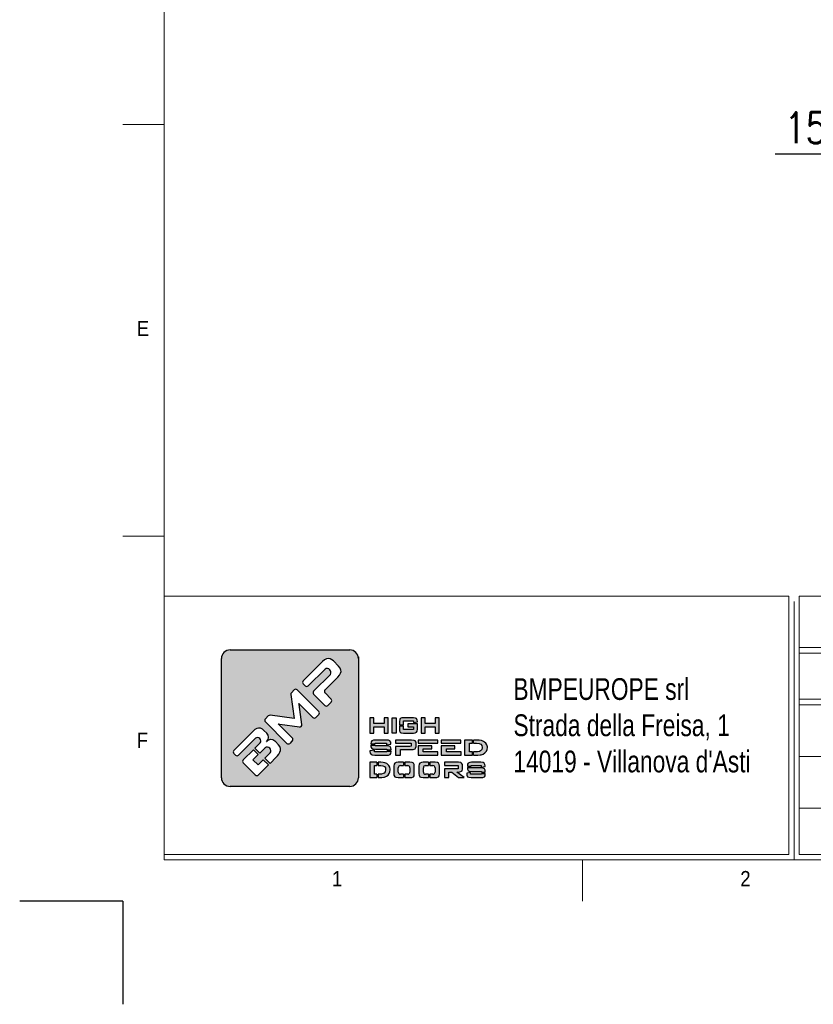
# Model space of a CAD drawing. Header units: millimetres. Extents: x 1545 to 15470, y 764 to 5767.
# Tile 1 of 8: x 1545 to 3082, y 764 to 2670. Entities that reach past the tile are written whole.
import ezdxf

# ---------------------------------------------------------------- set-up
doc = ezdxf.new("R2010")
doc.units = ezdxf.units.MM
doc.header["$LTSCALE"] = 50
doc.header["$PDSIZE"] = -1
doc.layers.add('FORMAT', color=7, linetype='Continuous')
doc.styles.add('Compilazione 1', font='romans.shx', dxfattribs={"width": 0.75, "height": 480})
doc.styles.add('NYIP', font='romans.shx', dxfattribs={"width": 0.8})
doc.styles.add('SLDTEXTSTYLE0', font='Gothic.ttf', dxfattribs={"width": 0.913})
doc.dimstyles.new('STANDARD35', dxfattribs={"dimscale": 35, "dimtxt": 2, "dimasz": 1.5, "dimexe": 1, "dimexo": 1, "dimgap": 0.7, "dimtad": 1, "dimdec": 0, "dimdsep": 46, "dimtxsty": 'NYIP', "dimcen": 0, "dimclrd": 1, "dimclre": 1, "dimclrt": 2, "dimadec": 0, "dimazin": 0, "dimtfac": 1, "dimtdec": 0, "dimtix": 1, "dimtmove": 0, "dimatfit": 3, "dimfxl": 0, "dimtvp": 1, "dimtolj": 1, "dimtzin": 0, "dimarcsym": 0})

# ---------------------------------------------------------------- blocks, each defined once
blk = doc.blocks.new('A$C7C9C4F3F')
at = {"color": 7, "lineweight": 5}
blk.add_line((0, 1765.8), (199.3, 1765.8), dxfattribs=at)
at = {"layer": 'FORMAT', "color": 7, "lineweight": 5}
for p, q in [((199.3, 11304.4), (199.3, 199.3)), ((0, 3758.8), (199.3, 3758.8)), ((199.3, 199.3), (16199.3, 199.3)), ((2224.2, 0), (2224.2, 199.3))]:
    blk.add_line(p, q, dxfattribs=at)
at = {"color": 7, "lineweight": 5, "char_height": 73.8, "attachment_point": 1, "style": 'SLDTEXTSTYLE0'}
for s, insert in [('E', (66.4, 2808)), ('1', (1011.8, 145.3)), ('2', (2988.2, 145.3))]:
    blk.add_mtext(s, dxfattribs=dict(at, insert=insert))
at = {"layer": 'FORMAT', "color": 7, "lineweight": 5, "insert": (66.4, 815), "char_height": 73.8, "attachment_point": 1, "style": 'SLDTEXTSTYLE0'}
blk.add_mtext('F', dxfattribs=at)
blk = doc.blocks.new('*D203')
at = {"color": 7, "lineweight": -2}
for p, q in [((3245.2, 2263.6), (3245.2, 2439.6)), ((3395.2, 2283.5), (3395.2, 2439.6)), ((3245.2, 2409.6), (3007.8, 2409.6)), ((3350.2, 2409.6), (3290.2, 2409.6))]:
    blk.add_line(p, q, dxfattribs=at)
at = {"color": 7}
for points in [[(3290.2, 2417.1), (3290.2, 2402.1), (3245.2, 2409.6)], [(3350.2, 2402.1), (3350.2, 2417.1), (3395.2, 2409.6)]]:
    blk.add_solid(points, dxfattribs=at)
at = {"layer": 'Defpoints', "color": 0}
for p in [(3245.2, 2409.6), (3395.2, 2253.5), (3245.2, 2233.6)]:
    blk.add_point(p, dxfattribs=at)
at = {"color": 7, "lineweight": 0, "insert": (3087.3, 2460.6), "char_height": 60, "attachment_point": 5, "style": 'NYIP'}
blk.add_mtext('\\A1;150', dxfattribs=at)

msp = doc.modelspace()

# ---------------------------------------------------------------- hatches: boundary and pattern name
at = {"linetype": 'Continuous'}
h = msp.add_hatch(color=256, dxfattribs=at)
h.set_gradient(color1=(8, 89, 3), color2=(8, 89, 2), one_color=1)
h.paths.add_polyline_path([(2200.8, 1202.3), (2200.8, 1432.8, 0.414214), (2184, 1449.6), (1952.3, 1449.6, 0.414214), (1935.5, 1432.8), (1935.5, 1202.3, 0.414214), (1952.3, 1185.4), (2184, 1185.4, 0.414214)])
h.paths.add_polyline_path([(2258.1, 1288.8), (2258.1, 1318.3), (2250.4, 1318.3), (2250.4, 1307.3), (2230.9, 1307.3), (2230.9, 1318.3), (2223.1, 1318.3), (2223.1, 1288.8), (2230.9, 1288.8), (2230.9, 1301.1), (2250.4, 1301.1), (2250.4, 1288.8)])
h.paths.add_polyline_path([(2273.6, 1288.8), (2273.6, 1318.3), (2265.9, 1318.3), (2265.9, 1288.8)])
h.paths.add_polyline_path([(2288, 1295.3), (2288, 1302.4), (2280.3, 1302.4), (2280.3, 1296.1), (2280.6, 1293.1), (2281.9, 1290.4), (2283.8, 1289.4), (2287.9, 1288.8), (2307.4, 1288.8), (2310.7, 1289.1), (2313.4, 1290.4), (2314.4, 1292.1), (2315, 1296.1), (2315, 1306.4), (2296.7, 1306.4), (2296.7, 1300.5), (2307.5, 1300.5), (2307.5, 1295.3)])
h.paths.add_polyline_path([(2315, 1311.3), (2314.8, 1313.9), (2313.4, 1316.7), (2311.4, 1317.8), (2307.4, 1318.3), (2287.9, 1318.3), (2284.6, 1318), (2281.9, 1316.7), (2280.8, 1315), (2280.3, 1311.1), (2280.3, 1304.9), (2288, 1304.9), (2288, 1312.1), (2307.5, 1312.1), (2307.5, 1309), (2315, 1310.2)])
h.paths.add_polyline_path([(2330, 1307.3), (2330, 1318.3), (2322.2, 1318.3), (2322.2, 1288.8), (2330, 1288.8), (2330, 1301.1), (2349.5, 1301.1), (2349.5, 1288.8), (2357.2, 1288.8), (2357.2, 1318.3), (2349.5, 1318.3), (2349.5, 1307.3)])
h.paths.add_polyline_path([(2263.4, 1270.9), (2261.6, 1273.7), (2259.3, 1274.7), (2254.2, 1275.2), (2234.1, 1275.2), (2230, 1274.9), (2226.6, 1273.6), (2225.3, 1271.9), (2224.6, 1268), (2224.6, 1267.9), (2233.2, 1267.9), (2233.2, 1269.2), (2255, 1269.2), (2255, 1266), (2263.7, 1267.4), (2263.7, 1268.4)])
h.paths.add_polyline_path([(2262.1, 1262.6), (2259.7, 1263.6), (2254.7, 1264.2), (2233.2, 1264.2), (2233.2, 1265.4), (2224.6, 1265.4), (2224.6, 1264.8), (2225, 1261.9), (2226.6, 1259.1), (2229, 1258.1), (2234.1, 1257.6), (2255.5, 1257.6), (2255.5, 1256.2), (2264.1, 1256.2), (2264.1, 1256.9), (2263.8, 1259.8)])
h.paths.add_polyline_path([(2263.4, 1249.1), (2264.1, 1253), (2264.1, 1253.6), (2255.5, 1253.6), (2255.5, 1252.2), (2231.8, 1252.2), (2231.8, 1255.5), (2223.1, 1254.2), (2223.1, 1253), (2223.5, 1250.1), (2225.2, 1247.4), (2227.6, 1246.3), (2232.7, 1245.8), (2254.7, 1245.8), (2258.7, 1246.1), (2262.1, 1247.4)])
h.paths.add_polyline_path([(2282.3, 1245.8), (2282.3, 1256.8), (2303.8, 1256.8), (2306.7, 1257), (2310.4, 1258.3), (2311.5, 1259.3), (2312.5, 1262.9), (2312.5, 1269.2), (2312.4, 1270.8), (2310.4, 1273.8), (2308.6, 1274.6), (2303.8, 1275.2), (2272.8, 1275.2), (2272.8, 1269.2), (2300.1, 1269.2), (2302.6, 1268.9), (2303.2, 1267.5), (2303.2, 1264.5), (2302.6, 1263.2), (2300.1, 1262.8), (2272.8, 1262.8), (2272.8, 1245.8)])
h.paths.add_polyline_path([(2354.6, 1245.8), (2354.6, 1252.2), (2326.3, 1252.2), (2326.3, 1258.2), (2342.7, 1258.2), (2342.7, 1264), (2316.7, 1264), (2316.7, 1245.8)])
h.paths.add_polyline_path([(2399.4, 1245.8), (2399.4, 1252.2), (2371, 1252.2), (2371, 1258.2), (2387.3, 1258.2), (2387.3, 1264), (2361.3, 1264), (2361.3, 1245.8)])
h.paths.add_polyline_path([(2421.4, 1245.8), (2421.4, 1252.2), (2415.7, 1252.2), (2415.7, 1269.1), (2421.4, 1269.1), (2421.4, 1275.2), (2406, 1275.2), (2406, 1245.8)])
h.paths.add_polyline_path([(2442.3, 1248), (2445.7, 1250.3), (2448.4, 1253.3), (2448.6, 1253.6), (2450, 1256.9), (2450.5, 1260.6), (2450.4, 1262.1), (2449.6, 1265.8), (2447.8, 1268.9), (2445, 1271.4), (2442.9, 1272.7), (2439.1, 1274.1), (2434.6, 1274.9), (2429.6, 1275.2), (2423.9, 1275.2), (2423.9, 1269.1), (2429.6, 1269.1), (2434.3, 1268.6), (2437.8, 1267), (2439.8, 1264.5), (2440.6, 1260.8), (2440.6, 1260.4), (2439.7, 1256.7), (2437.3, 1254.2), (2435.3, 1253.3), (2431.2, 1252.5), (2425.7, 1252.2), (2423.9, 1252.2), (2423.9, 1245.8), (2427.4, 1245.8), (2432.3, 1245.9), (2436.4, 1246.3), (2438.3, 1246.7)])
h.paths.add_polyline_path([(2399, 1269.3), (2399, 1275.2), (2361.3, 1275.2), (2361.3, 1269.3)])
h.paths.add_polyline_path([(2354.3, 1269.3), (2354.3, 1275.2), (2316.7, 1275.2), (2316.7, 1269.3)])
h.paths.add_polyline_path([(2236.5, 1225.9), (2236.5, 1232.1), (2223.1, 1232.1), (2223.1, 1202.7), (2236.5, 1202.7), (2236.5, 1209.1), (2231.7, 1209.1), (2231.7, 1225.9)])
h.paths.add_polyline_path([(2252.2, 1231), (2248.4, 1231.9), (2243.9, 1232.1), (2239.1, 1232.1), (2239.1, 1225.9), (2243.9, 1225.9), (2248, 1225.4), (2251.1, 1223.9), (2252.9, 1221.5), (2253.5, 1217.7), (2253.5, 1217.4), (2252.8, 1213.6), (2250.6, 1211.1), (2248.9, 1210.2), (2245.3, 1209.4), (2240.4, 1209.1), (2239.1, 1209.1), (2239.1, 1202.7), (2242, 1202.7), (2246.3, 1202.8), (2249.8, 1203.2), (2251.5, 1203.5), (2255.1, 1205), (2258.1, 1207.2), (2260.4, 1210.2), (2260.6, 1210.5), (2261.9, 1213.9), (2262.3, 1217.6), (2262.3, 1219), (2261.5, 1222.6), (2259.9, 1225.8), (2257.4, 1228.3), (2255.6, 1229.6)])
h.paths.add_polyline_path([(2287.9, 1225.9), (2287.9, 1232.1), (2277.7, 1232.1), (2274.1, 1231.8), (2271.1, 1230.6), (2269.9, 1228.8), (2269.3, 1224.8), (2269.3, 1209.9), (2269.6, 1207), (2271.1, 1204.2), (2273.2, 1203.2), (2277.7, 1202.7), (2287.9, 1202.7), (2287.9, 1209.1), (2282, 1209.1, -0.414214), (2277.8, 1213.3), (2277.8, 1221.7, -0.414214), (2282, 1225.9)])
h.paths.add_polyline_path([(2308.7, 1227.8), (2307.2, 1230.6), (2305.1, 1231.6), (2300.6, 1232.1), (2290.4, 1232.1), (2290.4, 1225.9), (2296.3, 1225.9, -0.414214), (2300.5, 1221.7), (2300.5, 1213.3, -0.414214), (2296.3, 1209.1), (2290.4, 1209.1), (2290.4, 1202.7), (2300.6, 1202.7), (2304.2, 1202.9), (2307.2, 1204.2), (2308.4, 1205.9), (2309, 1209.9), (2309, 1224.8)])
h.paths.add_polyline_path([(2336.6, 1225.9), (2336.6, 1232.1), (2326.4, 1232.1), (2322.8, 1231.8), (2319.8, 1230.6), (2318.7, 1228.8), (2318, 1224.8), (2318, 1209.9), (2318.3, 1207), (2319.8, 1204.2), (2321.9, 1203.2), (2326.4, 1202.7), (2336.6, 1202.7), (2336.6, 1209.1), (2330.7, 1209.1, -0.414214), (2326.5, 1213.3), (2326.5, 1221.7, -0.414214), (2330.7, 1225.9)])
h.paths.add_polyline_path([(2357.4, 1227.8), (2355.9, 1230.6), (2353.8, 1231.6), (2349.3, 1232.1), (2339.1, 1232.1), (2339.1, 1225.9), (2345, 1225.9, -0.414214), (2349.3, 1221.7), (2349.3, 1213.3, -0.414214), (2345, 1209.1), (2339.1, 1209.1), (2339.1, 1202.7), (2349.3, 1202.7), (2352.9, 1202.9), (2355.9, 1204.2), (2357.1, 1205.9), (2357.7, 1209.9), (2357.7, 1224.8)])
h.paths.add_polyline_path([(2402.2, 1227.8), (2400.5, 1230.7), (2398.9, 1231.5), (2394.7, 1232.1), (2367.4, 1232.1), (2367.4, 1226.1), (2391.5, 1226.1), (2393.6, 1225.8), (2394.2, 1224.5), (2394.2, 1221), (2393.6, 1219.6), (2391.5, 1219.3), (2367.4, 1219.3), (2367.4, 1202.7), (2375.8, 1202.7), (2375.8, 1213.3), (2381.8, 1213.3), (2394.3, 1202.7), (2405.7, 1202.7), (2391.3, 1213.3), (2394.7, 1213.3), (2397.2, 1213.5), (2400.5, 1214.8), (2401.4, 1215.8), (2402.3, 1219.4), (2402.3, 1226.1)])
h.paths.add_polyline_path([(2419.2, 1224.8), (2419.2, 1226.1), (2438.5, 1226.1), (2438.5, 1222.8), (2446.1, 1224.3), (2446.1, 1225.4), (2445.8, 1227.8), (2444.2, 1230.6), (2442.2, 1231.6), (2437.8, 1232.1), (2420, 1232.1), (2416.4, 1231.8), (2413.5, 1230.6), (2412.3, 1228.8), (2411.7, 1224.8), (2411.7, 1224.8)])
h.paths.add_polyline_path([(2442.6, 1220.6), (2438.1, 1221.1), (2419.2, 1221.1), (2419.2, 1222.3), (2411.7, 1222.3), (2411.7, 1221.7), (2412, 1218.8), (2413.5, 1216.1), (2415.5, 1215), (2420, 1214.4), (2438.9, 1214.4), (2438.9, 1213), (2446.5, 1213), (2446.5, 1213.8), (2446.2, 1216.7), (2444.7, 1219.4)])
h.paths.add_polyline_path([(2445.9, 1205.9), (2446.5, 1209.9), (2446.5, 1210.5), (2438.9, 1210.5), (2438.9, 1209.1), (2418.1, 1209.1), (2418.1, 1212.4), (2410.4, 1211.1), (2410.4, 1209.9), (2410.7, 1207), (2412.2, 1204.2), (2414.3, 1203.2), (2418.8, 1202.7), (2438.1, 1202.7), (2441.6, 1202.9), (2444.7, 1204.2)])
h.paths.add_polyline_path([(1959.5, 1255.2), (1996.7, 1292.4), (2000.5, 1295.6), (2004.1, 1297.7), (2007.6, 1298.5), (2011.4, 1298), (2015.1, 1296.1), (2017.7, 1293.8), (2023.3, 1288.2), (2025.8, 1284.6), (2026.8, 1280.7), (2026.8, 1280), (2025.9, 1276), (2023.2, 1272.7), (2026.4, 1275.2), (2030.4, 1276.2), (2031.2, 1276.2), (2035.2, 1275.4), (2038.8, 1273.2), (2040.1, 1272.1), (2046, 1266.2), (2048.7, 1262.6), (2049.9, 1258.8), (2049.7, 1255.1), (2048.6, 1251.7), (2046.6, 1248.1), (2043.8, 1244.4), (2041.4, 1241.9), (2029.6, 1230.1), (2019.6, 1240.1), (2029.8, 1250.3, 0.86713), (2019.9, 1260.2), (2009.7, 1250), (2000.3, 1259.3), (2010.5, 1269.5, 0.88875), (2001.4, 1278.6), (1968.7, 1245.9, -0.414214), (1962.8, 1245.9), (1959.5, 1249.2, -0.414088)], flags=16)
h.paths.add_polyline_path([(2020.7, 1316.4), (2026.2, 1321.9, -0.234445), (2029.8, 1323.1), (2076.5, 1316.9), (2069.8, 1363.2, -0.236379), (2071, 1366.7), (2076.5, 1372.2, -0.414214), (2082.4, 1372.2), (2124, 1330.6, -0.414214), (2124, 1324.6), (2118.3, 1318.8, -0.414418), (2112.3, 1318.8), (2086.1, 1345), (2085.4, 1345.8), (2085.9, 1343.8), (2091.3, 1305.3, -0.235808), (2090.1, 1301.8), (2090.1, 1301.7, -0.236783), (2086.5, 1300.5), (2048.5, 1306), (2045.5, 1306.5), (2046.6, 1305.5), (2072.8, 1279.3, -0.414214), (2072.8, 1273.3), (2068.3, 1268.8, -0.414214), (2062.4, 1268.8), (2020.7, 1310.5, -0.413615)], flags=16)
h.paths.add_polyline_path([(1977.8, 1236.8), (1997.4, 1256.4), (2006.7, 1247), (1996.5, 1236.8), (2006.4, 1226.9), (2016.6, 1237.1), (2026.6, 1227.1), (2007.1, 1207.6, -0.414499), (2001.1, 1207.6), (1977.8, 1230.9, -0.414214)], flags=16)
h.paths.add_polyline_path([(2094.1, 1389.8), (2131.2, 1427), (2135, 1430.2), (2138.7, 1432.3), (2142.1, 1433.2), (2145.8, 1432.7), (2149.6, 1430.8), (2152.2, 1428.5), (2162.4, 1418.2), (2165.5, 1414.5), (2166.9, 1410.7), (2167.1, 1408.1), (2166.2, 1404.6), (2164.1, 1401), (2160.9, 1397.2), (2136.1, 1372.4, 0.413999), (2136.1, 1366.4), (2148, 1354.5, -0.413728), (2148, 1348.6), (2141.7, 1342.2, -0.414825), (2135.7, 1342.2), (2114.1, 1363.8, -0.414214), (2114.1, 1369.8), (2146.5, 1402.1, 0.75715), (2136.1, 1412.5), (2103.7, 1380.1, -0.414295), (2097.8, 1380.1), (2094.1, 1383.9, -0.414088)], flags=16)

# ---------------------------------------------------------------- linework, layer by layer
at = {"lineweight": 5}
for p, q in [((1824.6, 1553.6), (3033.9, 1553.6)), ((1824.6, 1553.6), (1824.6, 1053.6)), ((3033.9, 1553.6), (3033.9, 1053.6)), ((3054.5, 1553.6), (5613.8, 1553.6)), ((3054.5, 1553.6), (3054.5, 1053.6)), ((3044.2, 1543.3), (3044.2, 1043.3)), ((3054.5, 1454.2), (5613.8, 1454.2)), ((3054.5, 1443.3), (5613.8, 1443.3)), ((3054.5, 1354.2), (5613.8, 1354.2)), ((3054.5, 1343.3), (5613.8, 1343.3)), ((3054.5, 1243.3), (5613.8, 1243.3)), ((3054.5, 1143.3), (5613.8, 1143.3)), ((1824.6, 1053.6), (3033.9, 1053.6)), ((3054.5, 1053.6), (5613.8, 1053.6)), ((1834.9, 1043.3), (3044.2, 1043.3)), ((3064.9, 1043.3), (5624.1, 1043.3))]:
    msp.add_line(p, q, dxfattribs=at)
for p, q in [((1952.3, 1449.6), (2184, 1449.6)), ((1935.5, 1202.3), (1935.5, 1432.8)), ((2135, 1430.2), (2131.2, 1427)), ((2138.7, 1432.3), (2135, 1430.2)), ((2142.1, 1433.2), (2138.7, 1432.3)), ((2145.8, 1432.7), (2142.1, 1433.2)), ((2149.6, 1430.8), (2145.8, 1432.7)), ((2152.2, 1428.5), (2149.6, 1430.8)), ((2131.2, 1427), (2094.1, 1389.8)), ((2103.7, 1380.1), (2136.1, 1412.5)), ((2162.4, 1418.2), (2152.2, 1428.5)), ((2165.5, 1414.5), (2162.4, 1418.2)), ((2166.9, 1410.7), (2165.5, 1414.5)), ((2167.1, 1408.1), (2166.9, 1410.7)), ((2146.5, 1402.1), (2114.1, 1369.8)), ((2136.1, 1372.4), (2160.9, 1397.2)), ((2160.9, 1397.2), (2164.1, 1401)), ((2164.1, 1401), (2166.2, 1404.6)), ((2166.2, 1404.6), (2167.1, 1408.1)), ((2094.1, 1383.9), (2097.8, 1380.1)), ((2069.8, 1363.2), (2076.5, 1316.9)), ((2076.5, 1372.2), (2071, 1366.7)), ((2124, 1330.6), (2082.4, 1372.2)), ((2114.1, 1363.8), (2135.7, 1342.2)), ((2148, 1354.5), (2136.1, 1366.4)), ((2085.9, 1343.8), (2085.4, 1345.8)), ((2085.4, 1345.8), (2086.1, 1345)), ((2091.3, 1305.3), (2085.9, 1343.8)), ((2086.1, 1345), (2112.3, 1318.8)), ((2141.7, 1342.2), (2148, 1348.6)), ((2026.2, 1321.9), (2020.7, 1316.4)), ((2076.5, 1316.9), (2029.8, 1323.1)), ((2118.3, 1318.8), (2124, 1324.6)), ((2230.9, 1318.3), (2223.1, 1318.3)), ((2223.1, 1318.3), (2223.1, 1288.8)), ((2230.9, 1307.3), (2230.9, 1318.3)), ((2258.1, 1318.3), (2250.4, 1318.3)), ((2250.4, 1318.3), (2250.4, 1307.3)), ((2258.1, 1288.8), (2258.1, 1318.3)), ((2265.9, 1288.8), (2265.9, 1318.3)), ((2265.9, 1318.3), (2273.6, 1318.3)), ((2273.6, 1318.3), (2273.6, 1288.8)), ((2281.9, 1316.7), (2280.8, 1315)), ((2284.6, 1318), (2281.9, 1316.7)), ((2287.9, 1318.3), (2284.6, 1318)), ((2307.4, 1318.3), (2287.9, 1318.3)), ((2311.4, 1317.8), (2307.4, 1318.3)), ((2313.4, 1316.7), (2311.4, 1317.8)), ((2314.8, 1313.9), (2313.4, 1316.7)), ((2330, 1318.3), (2322.2, 1318.3)), ((2322.2, 1318.3), (2322.2, 1288.8)), ((2330, 1307.3), (2330, 1318.3)), ((2357.2, 1318.3), (2349.5, 1318.3)), ((2349.5, 1318.3), (2349.5, 1307.3)), ((2357.2, 1288.8), (2357.2, 1318.3)), ((2004.1, 1297.7), (2000.5, 1295.6)), ((2007.6, 1298.5), (2004.1, 1297.7)), ((2011.4, 1298), (2007.6, 1298.5)), ((2015.1, 1296.1), (2011.4, 1298)), ((2020.7, 1310.5), (2062.4, 1268.8)), ((2046.6, 1305.5), (2045.5, 1306.5)), ((2045.5, 1306.5), (2048.5, 1306)), ((2072.8, 1279.3), (2046.6, 1305.5)), ((2048.5, 1306), (2086.5, 1300.5)), ((2090.1, 1301.7), (2090.1, 1301.8)), ((2250.4, 1307.3), (2230.9, 1307.3)), ((2230.9, 1288.8), (2230.9, 1301.1)), ((2230.9, 1301.1), (2250.4, 1301.1)), ((2250.4, 1301.1), (2250.4, 1288.8)), ((2280.8, 1315), (2280.3, 1311.1)), ((2280.3, 1311.1), (2280.3, 1304.9)), ((2280.3, 1304.9), (2288, 1304.9)), ((2280.3, 1302.4), (2280.3, 1296.1)), ((2280.3, 1302.4), (2288, 1302.4)), ((2288, 1304.9), (2288, 1312.1)), ((2288, 1312.1), (2307.5, 1312.1)), ((2288, 1295.3), (2288, 1302.4)), ((2315, 1306.4), (2296.7, 1306.4)), ((2296.7, 1306.4), (2296.7, 1300.5)), ((2296.7, 1300.5), (2307.5, 1300.5)), ((2307.5, 1312.1), (2307.5, 1309)), ((2307.5, 1309), (2315, 1310.2)), ((2307.5, 1300.5), (2307.5, 1295.3)), ((2315, 1311.3), (2314.8, 1313.9)), ((2315, 1310.2), (2315, 1311.3)), ((2315, 1296.1), (2315, 1306.4)), ((2349.5, 1307.3), (2330, 1307.3)), ((2330, 1288.8), (2330, 1301.1)), ((2330, 1301.1), (2349.5, 1301.1)), ((2349.5, 1301.1), (2349.5, 1288.8)), ((1996.7, 1292.4), (1959.5, 1255.2)), ((1968.7, 1245.9), (2001.4, 1278.6)), ((2000.5, 1295.6), (1996.7, 1292.4)), ((2017.7, 1293.8), (2015.1, 1296.1)), ((2023.3, 1288.2), (2017.7, 1293.8)), ((2025.8, 1284.6), (2023.3, 1288.2)), ((2026.8, 1280.7), (2025.8, 1284.6)), ((2025.9, 1276), (2026.8, 1280)), ((2026.8, 1280), (2026.8, 1280.7)), ((2223.1, 1288.8), (2230.9, 1288.8)), ((2250.4, 1288.8), (2258.1, 1288.8)), ((2273.6, 1288.8), (2265.9, 1288.8)), ((2265.9, 1288.8), (2265.9, 1288.8)), ((2280.3, 1296.1), (2280.6, 1293.1)), ((2280.6, 1293.1), (2281.9, 1290.4)), ((2281.9, 1290.4), (2283.8, 1289.4)), ((2283.8, 1289.4), (2287.9, 1288.8)), ((2287.9, 1288.8), (2307.4, 1288.8)), ((2307.5, 1295.3), (2288, 1295.3)), ((2307.4, 1288.8), (2310.7, 1289.1)), ((2310.7, 1289.1), (2313.4, 1290.4)), ((2313.4, 1290.4), (2314.4, 1292.1)), ((2314.4, 1292.1), (2315, 1296.1)), ((2322.2, 1288.8), (2330, 1288.8)), ((2349.5, 1288.8), (2357.2, 1288.8)), ((2010.5, 1269.5), (2000.3, 1259.3)), ((2000.3, 1259.3), (2009.7, 1250)), ((2009.7, 1250), (2019.9, 1260.2)), ((2025.9, 1276), (2023.1, 1272.6)), ((2023.1, 1272.6), (2025.9, 1276)), ((2026.4, 1275.2), (2023.1, 1272.6)), ((2023.1, 1272.6), (2023.2, 1272.7)), ((2023.2, 1272.7), (2025.9, 1276)), ((2030.4, 1276.2), (2026.4, 1275.2)), ((2031.2, 1276.2), (2030.4, 1276.2)), ((2035.2, 1275.4), (2031.2, 1276.2)), ((2038.8, 1273.2), (2035.2, 1275.4)), ((2040.1, 1272.1), (2038.8, 1273.2)), ((2046, 1266.2), (2040.1, 1272.1)), ((2048.7, 1262.6), (2046, 1266.2)), ((2049.9, 1258.8), (2048.7, 1262.6)), ((2049.7, 1255.1), (2049.9, 1258.8)), ((2068.3, 1268.8), (2072.8, 1273.3)), ((2225.3, 1271.9), (2224.6, 1268)), ((2224.6, 1268), (2224.6, 1267.9)), ((2224.6, 1267.9), (2233.2, 1267.9)), ((2224.6, 1265.4), (2224.6, 1264.8)), ((2224.6, 1265.4), (2233.2, 1265.4)), ((2224.6, 1264.8), (2225, 1261.9)), ((2225, 1261.9), (2226.6, 1259.1)), ((2226.6, 1273.6), (2225.3, 1271.9)), ((2230, 1274.9), (2226.6, 1273.6)), ((2226.6, 1259.1), (2229, 1258.1)), ((2234.1, 1275.2), (2230, 1274.9)), ((2233.2, 1267.9), (2233.2, 1269.2)), ((2233.2, 1269.2), (2255, 1269.2)), ((2233.2, 1264.2), (2233.2, 1265.4)), ((2254.7, 1264.2), (2233.2, 1264.2)), ((2254.2, 1275.2), (2234.1, 1275.2)), ((2259.3, 1274.7), (2254.2, 1275.2)), ((2259.7, 1263.6), (2254.7, 1264.2)), ((2255, 1269.2), (2255, 1266)), ((2255, 1266), (2263.7, 1267.4)), ((2261.6, 1273.7), (2259.3, 1274.7)), ((2262.1, 1262.6), (2259.7, 1263.6)), ((2263.4, 1270.9), (2261.6, 1273.7)), ((2263.8, 1259.8), (2262.1, 1262.6)), ((2263.7, 1268.4), (2263.4, 1270.9)), ((2263.7, 1267.4), (2263.7, 1268.4)), ((2264.1, 1256.9), (2263.8, 1259.8)), ((2303.8, 1275.2), (2272.8, 1275.2)), ((2272.8, 1275.2), (2272.8, 1269.2)), ((2272.8, 1269.2), (2300.1, 1269.2)), ((2300.1, 1262.8), (2272.8, 1262.8)), ((2272.8, 1262.8), (2272.8, 1245.8)), ((2300.1, 1269.2), (2302.6, 1268.9)), ((2302.6, 1263.2), (2300.1, 1262.8)), ((2302.6, 1268.9), (2303.2, 1267.5)), ((2303.2, 1264.5), (2302.6, 1263.2)), ((2303.2, 1267.5), (2303.2, 1264.5)), ((2308.6, 1274.6), (2303.8, 1275.2)), ((2306.7, 1257), (2310.4, 1258.3)), ((2310.4, 1273.8), (2308.6, 1274.6)), ((2312.4, 1270.8), (2310.4, 1273.8)), ((2310.4, 1258.3), (2311.5, 1259.3)), ((2311.5, 1259.3), (2312.5, 1262.9)), ((2312.5, 1269.2), (2312.4, 1270.8)), ((2312.5, 1262.9), (2312.5, 1269.2)), ((2354.3, 1275.2), (2316.7, 1275.2)), ((2316.7, 1275.2), (2316.7, 1269.3)), ((2316.7, 1269.3), (2354.3, 1269.3)), ((2316.7, 1264), (2316.7, 1245.8)), ((2342.7, 1264), (2316.7, 1264)), ((2342.7, 1258.2), (2342.7, 1264)), ((2354.3, 1269.3), (2354.3, 1275.2)), ((2399, 1275.2), (2361.3, 1275.2)), ((2361.3, 1275.2), (2361.3, 1269.3)), ((2361.3, 1269.3), (2399, 1269.3)), ((2361.3, 1264), (2361.3, 1245.8)), ((2387.3, 1264), (2361.3, 1264)), ((2387.3, 1258.2), (2387.3, 1264)), ((2399, 1269.3), (2399, 1275.2)), ((2421.4, 1275.2), (2406, 1275.2)), ((2406, 1275.2), (2406, 1245.8)), ((2415.7, 1252.2), (2415.7, 1269.1)), ((2415.7, 1269.1), (2421.4, 1269.1)), ((2421.4, 1269.1), (2421.4, 1275.2)), ((2429.6, 1275.2), (2423.9, 1275.2)), ((2423.9, 1269.1), (2423.9, 1275.2)), ((2423.9, 1269.1), (2429.6, 1269.1)), ((2434.6, 1274.9), (2429.6, 1275.2)), ((2429.6, 1269.1), (2434.3, 1268.6)), ((2434.3, 1268.6), (2437.8, 1267)), ((2439.1, 1274.1), (2434.6, 1274.9)), ((2437.8, 1267), (2439.8, 1264.5)), ((2442.9, 1272.7), (2439.1, 1274.1)), ((2440.6, 1260.4), (2439.7, 1256.7)), ((2439.8, 1264.5), (2440.6, 1260.8)), ((2440.6, 1260.8), (2440.6, 1260.4)), ((2445, 1271.4), (2442.9, 1272.7)), ((2447.8, 1268.9), (2445, 1271.4)), ((2449.6, 1265.8), (2447.8, 1268.9)), ((2450.4, 1262.1), (2449.6, 1265.8)), ((2450, 1256.9), (2450.5, 1260.6)), ((2450.5, 1260.6), (2450.4, 1262.1)), ((1959.5, 1249.2), (1962.8, 1245.9)), ((1997.4, 1256.4), (1977.8, 1236.8)), ((1996.5, 1236.8), (2006.7, 1247)), ((1997.4, 1256.4), (2006.7, 1247)), ((2029.8, 1250.3), (2019.6, 1240.1)), ((2019.6, 1240.1), (2029.6, 1230.1)), ((2029.6, 1230.1), (2041.4, 1241.9)), ((2041.4, 1241.9), (2043.8, 1244.4)), ((2043.8, 1244.4), (2046.6, 1248.1)), ((2046.6, 1248.1), (2048.6, 1251.7)), ((2048.6, 1251.7), (2049.7, 1255.1)), ((2231.8, 1255.5), (2223.1, 1254.2)), ((2223.1, 1254.2), (2223.1, 1253)), ((2223.1, 1253), (2223.5, 1250.1)), ((2223.5, 1250.1), (2225.2, 1247.4)), ((2225.2, 1247.4), (2227.6, 1246.3)), ((2227.6, 1246.3), (2232.7, 1245.8)), ((2229, 1258.1), (2234.1, 1257.6)), ((2231.8, 1252.2), (2231.8, 1255.5)), ((2255.5, 1252.2), (2231.8, 1252.2)), ((2232.7, 1245.8), (2254.7, 1245.8)), ((2234.1, 1257.6), (2255.5, 1257.6)), ((2254.7, 1245.8), (2258.7, 1246.1)), ((2255.5, 1257.6), (2255.5, 1256.2)), ((2255.5, 1256.2), (2264.1, 1256.2)), ((2255.5, 1253.6), (2255.5, 1252.2)), ((2255.5, 1253.6), (2264.1, 1253.6)), ((2258.7, 1246.1), (2262.1, 1247.4)), ((2262.1, 1247.4), (2263.4, 1249.1)), ((2263.4, 1249.1), (2264.1, 1253)), ((2264.1, 1256.2), (2264.1, 1256.9)), ((2264.1, 1253), (2264.1, 1253.6)), ((2272.8, 1245.8), (2282.3, 1245.8)), ((2282.3, 1245.8), (2282.3, 1256.8)), ((2282.3, 1256.8), (2303.8, 1256.8)), ((2303.8, 1256.8), (2306.7, 1257)), ((2316.7, 1245.8), (2354.6, 1245.8)), ((2326.3, 1252.2), (2326.3, 1258.2)), ((2326.3, 1258.2), (2342.7, 1258.2)), ((2354.6, 1252.2), (2326.3, 1252.2)), ((2354.6, 1245.8), (2354.6, 1252.2)), ((2361.3, 1245.8), (2399.4, 1245.8)), ((2371, 1252.2), (2371, 1258.2)), ((2371, 1258.2), (2387.3, 1258.2)), ((2399.4, 1252.2), (2371, 1252.2)), ((2399.4, 1245.8), (2399.4, 1252.2)), ((2406, 1245.8), (2421.4, 1245.8)), ((2421.4, 1252.2), (2415.7, 1252.2)), ((2421.4, 1245.8), (2421.4, 1252.2)), ((2425.7, 1252.2), (2423.9, 1252.2)), ((2423.9, 1245.8), (2423.9, 1252.2)), ((2423.9, 1245.8), (2427.4, 1245.8)), ((2431.2, 1252.5), (2425.7, 1252.2)), ((2427.4, 1245.8), (2432.3, 1245.9)), ((2435.3, 1253.3), (2431.2, 1252.5)), ((2432.3, 1245.9), (2436.4, 1246.3)), ((2437.3, 1254.2), (2435.3, 1253.3)), ((2436.4, 1246.3), (2438.3, 1246.7)), ((2439.7, 1256.7), (2437.3, 1254.2)), ((2438.3, 1246.7), (2442.3, 1248)), ((2442.3, 1248), (2445.7, 1250.3)), ((2445.7, 1250.3), (2448.4, 1253.3)), ((2448.4, 1253.3), (2448.6, 1253.6)), ((2448.6, 1253.6), (2450, 1256.9)), ((1977.8, 1230.9), (2001.1, 1207.6)), ((2006.4, 1226.9), (1996.5, 1236.8)), ((2016.6, 1237.1), (2006.4, 1226.9)), ((2007.1, 1207.6), (2026.6, 1227.1)), ((2016.6, 1237.1), (2026.6, 1227.1)), ((2236.5, 1232.1), (2223.1, 1232.1)), ((2223.1, 1232.1), (2223.1, 1202.7)), ((2231.7, 1209.1), (2231.7, 1225.9)), ((2231.7, 1225.9), (2236.5, 1225.9)), ((2236.5, 1232.1), (2236.5, 1225.9)), ((2243.9, 1232.1), (2239.1, 1232.1)), ((2239.1, 1232.1), (2239.1, 1225.9)), ((2239.1, 1225.9), (2243.9, 1225.9)), ((2248.4, 1231.9), (2243.9, 1232.1)), ((2243.9, 1225.9), (2248, 1225.4)), ((2248, 1225.4), (2251.1, 1223.9)), ((2252.2, 1231), (2248.4, 1231.9)), ((2251.1, 1223.9), (2252.9, 1221.5)), ((2255.6, 1229.6), (2252.2, 1231)), ((2252.9, 1221.5), (2253.5, 1217.7)), ((2257.4, 1228.3), (2255.6, 1229.6)), ((2259.9, 1225.8), (2257.4, 1228.3)), ((2261.5, 1222.6), (2259.9, 1225.8)), ((2262.3, 1219), (2261.5, 1222.6)), ((2269.9, 1228.8), (2269.3, 1224.8)), ((2269.3, 1224.8), (2269.3, 1209.9)), ((2271.1, 1230.6), (2269.9, 1228.8)), ((2274.1, 1231.8), (2271.1, 1230.6)), ((2277.7, 1232.1), (2274.1, 1231.8)), ((2287.9, 1232.1), (2277.7, 1232.1)), ((2277.8, 1213.3), (2277.8, 1221.7)), ((2282, 1225.9), (2287.9, 1225.9)), ((2287.9, 1232.1), (2287.9, 1225.9)), ((2300.6, 1232.1), (2290.4, 1232.1)), ((2290.4, 1232.1), (2290.4, 1225.9)), ((2290.4, 1225.9), (2296.3, 1225.9)), ((2300.5, 1221.7), (2300.5, 1213.3)), ((2305.1, 1231.6), (2300.6, 1232.1)), ((2307.2, 1230.6), (2305.1, 1231.6)), ((2308.7, 1227.8), (2307.2, 1230.6)), ((2309, 1224.8), (2308.7, 1227.8)), ((2309, 1209.9), (2309, 1224.8)), ((2318.7, 1228.8), (2318, 1224.8)), ((2318, 1224.8), (2318, 1209.9)), ((2319.8, 1230.6), (2318.7, 1228.8)), ((2322.8, 1231.8), (2319.8, 1230.6)), ((2326.4, 1232.1), (2322.8, 1231.8)), ((2336.6, 1232.1), (2326.4, 1232.1)), ((2326.5, 1213.3), (2326.5, 1221.7)), ((2330.7, 1225.9), (2336.6, 1225.9)), ((2336.6, 1232.1), (2336.6, 1225.9)), ((2349.3, 1232.1), (2339.1, 1232.1)), ((2339.1, 1232.1), (2339.1, 1225.9)), ((2339.1, 1225.9), (2345, 1225.9)), ((2353.8, 1231.6), (2349.3, 1232.1)), ((2349.3, 1221.7), (2349.3, 1213.3)), ((2355.9, 1230.6), (2353.8, 1231.6)), ((2357.4, 1227.8), (2355.9, 1230.6)), ((2357.7, 1224.8), (2357.4, 1227.8)), ((2357.7, 1209.9), (2357.7, 1224.8)), ((2394.7, 1232.1), (2367.4, 1232.1)), ((2367.4, 1232.1), (2367.4, 1226.1)), ((2367.4, 1226.1), (2391.5, 1226.1)), ((2391.5, 1226.1), (2393.6, 1225.8)), ((2393.6, 1225.8), (2394.2, 1224.5)), ((2394.2, 1221), (2393.6, 1219.6)), ((2394.2, 1224.5), (2394.2, 1221)), ((2398.9, 1231.5), (2394.7, 1232.1)), ((2400.5, 1230.7), (2398.9, 1231.5)), ((2402.2, 1227.8), (2400.5, 1230.7)), ((2402.3, 1226.1), (2402.2, 1227.8)), ((2402.3, 1219.4), (2402.3, 1226.1)), ((2412.3, 1228.8), (2411.7, 1224.8)), ((2411.7, 1224.8), (2411.7, 1224.8)), ((2411.7, 1224.8), (2419.2, 1224.8)), ((2411.7, 1222.3), (2411.7, 1221.7)), ((2411.7, 1222.3), (2419.2, 1222.3)), ((2411.7, 1221.7), (2412, 1218.8)), ((2413.5, 1230.6), (2412.3, 1228.8)), ((2416.4, 1231.8), (2413.5, 1230.6)), ((2420, 1232.1), (2416.4, 1231.8)), ((2419.2, 1224.8), (2419.2, 1226.1)), ((2419.2, 1226.1), (2438.5, 1226.1)), ((2419.2, 1221.1), (2419.2, 1222.3)), ((2438.1, 1221.1), (2419.2, 1221.1)), ((2437.8, 1232.1), (2420, 1232.1)), ((2442.2, 1231.6), (2437.8, 1232.1)), ((2442.6, 1220.6), (2438.1, 1221.1)), ((2438.5, 1226.1), (2438.5, 1222.8)), ((2438.5, 1222.8), (2446.1, 1224.3)), ((2444.2, 1230.6), (2442.2, 1231.6)), ((2444.7, 1219.4), (2442.6, 1220.6)), ((2445.8, 1227.8), (2444.2, 1230.6)), ((2446.1, 1225.4), (2445.8, 1227.8)), ((2446.1, 1224.3), (2446.1, 1225.4)), ((2223.1, 1202.7), (2236.5, 1202.7)), ((2236.5, 1209.1), (2231.7, 1209.1)), ((2236.5, 1209.1), (2236.5, 1202.7)), ((2240.4, 1209.1), (2239.1, 1209.1)), ((2239.1, 1209.1), (2239.1, 1202.7)), ((2239.1, 1202.7), (2242, 1202.7)), ((2245.3, 1209.4), (2240.4, 1209.1)), ((2242, 1202.7), (2246.3, 1202.8)), ((2248.9, 1210.2), (2245.3, 1209.4)), ((2246.3, 1202.8), (2249.8, 1203.2)), ((2250.6, 1211.1), (2248.9, 1210.2)), ((2249.8, 1203.2), (2251.5, 1203.5)), ((2252.8, 1213.6), (2250.6, 1211.1)), ((2251.5, 1203.5), (2255.1, 1205)), ((2253.5, 1217.4), (2252.8, 1213.6)), ((2253.5, 1217.7), (2253.5, 1217.4)), ((2255.1, 1205), (2258.1, 1207.2)), ((2258.1, 1207.2), (2260.4, 1210.2)), ((2260.4, 1210.2), (2260.6, 1210.5)), ((2260.6, 1210.5), (2261.9, 1213.9)), ((2261.9, 1213.9), (2262.3, 1217.6)), ((2262.3, 1217.6), (2262.3, 1219)), ((2269.3, 1209.9), (2269.6, 1207)), ((2269.6, 1207), (2271.1, 1204.2)), ((2271.1, 1204.2), (2273.2, 1203.2)), ((2273.2, 1203.2), (2277.7, 1202.7)), ((2277.7, 1202.7), (2287.9, 1202.7)), ((2287.9, 1209.1), (2282, 1209.1)), ((2287.9, 1209.1), (2287.9, 1202.7)), ((2296.3, 1209.1), (2290.4, 1209.1)), ((2290.4, 1209.1), (2290.4, 1202.7)), ((2290.4, 1202.7), (2300.6, 1202.7)), ((2300.6, 1202.7), (2304.2, 1202.9)), ((2304.2, 1202.9), (2307.2, 1204.2)), ((2307.2, 1204.2), (2308.4, 1205.9)), ((2308.4, 1205.9), (2309, 1209.9)), ((2318, 1209.9), (2318.3, 1207)), ((2318.3, 1207), (2319.8, 1204.2)), ((2319.8, 1204.2), (2321.9, 1203.2)), ((2321.9, 1203.2), (2326.4, 1202.7)), ((2326.4, 1202.7), (2336.6, 1202.7)), ((2336.6, 1209.1), (2330.7, 1209.1)), ((2336.6, 1209.1), (2336.6, 1202.7)), ((2345, 1209.1), (2339.1, 1209.1)), ((2339.1, 1209.1), (2339.1, 1202.7)), ((2339.1, 1202.7), (2349.3, 1202.7)), ((2349.3, 1202.7), (2352.9, 1202.9)), ((2352.9, 1202.9), (2355.9, 1204.2)), ((2355.9, 1204.2), (2357.1, 1205.9)), ((2357.1, 1205.9), (2357.7, 1209.9)), ((2391.5, 1219.3), (2367.4, 1219.3)), ((2367.4, 1219.3), (2367.4, 1202.7)), ((2367.4, 1202.7), (2375.8, 1202.7)), ((2375.8, 1202.7), (2375.8, 1213.3)), ((2375.8, 1213.3), (2381.8, 1213.3)), ((2381.8, 1213.3), (2394.3, 1202.7)), ((2405.7, 1202.7), (2391.3, 1213.3)), ((2391.3, 1213.3), (2394.7, 1213.3)), ((2393.6, 1219.6), (2391.5, 1219.3)), ((2394.3, 1202.7), (2405.7, 1202.7)), ((2394.7, 1213.3), (2397.2, 1213.5)), ((2397.2, 1213.5), (2400.5, 1214.8)), ((2400.5, 1214.8), (2401.4, 1215.8)), ((2401.4, 1215.8), (2402.3, 1219.4)), ((2418.1, 1212.4), (2410.4, 1211.1)), ((2410.4, 1211.1), (2410.4, 1209.9)), ((2410.4, 1209.9), (2410.7, 1207)), ((2410.7, 1207), (2412.2, 1204.2)), ((2412, 1218.8), (2413.5, 1216.1)), ((2412.2, 1204.2), (2414.3, 1203.2)), ((2413.5, 1216.1), (2415.5, 1215)), ((2414.3, 1203.2), (2418.8, 1202.7)), ((2415.5, 1215), (2420, 1214.4)), ((2418.1, 1209.1), (2418.1, 1212.4)), ((2438.9, 1209.1), (2418.1, 1209.1)), ((2418.8, 1202.7), (2438.1, 1202.7)), ((2420, 1214.4), (2438.9, 1214.4)), ((2438.1, 1202.7), (2441.6, 1202.9)), ((2438.9, 1214.4), (2438.9, 1213)), ((2438.9, 1213), (2446.5, 1213)), ((2438.9, 1210.5), (2438.9, 1209.1)), ((2438.9, 1210.5), (2446.5, 1210.5)), ((2441.6, 1202.9), (2444.7, 1204.2)), ((2446.2, 1216.7), (2444.7, 1219.4)), ((2444.7, 1204.2), (2445.9, 1205.9)), ((2445.9, 1205.9), (2446.5, 1209.9)), ((2446.5, 1213.8), (2446.2, 1216.7)), ((2446.5, 1213), (2446.5, 1213.8)), ((2446.5, 1209.9), (2446.5, 1210.5)), ((2184, 1185.4), (1952.3, 1185.4))]:
    msp.add_line(p, q)
at = {"linetype": 'Continuous'}
msp.add_line((2200.8, 1436.1), (2200.8, 1202.3), dxfattribs=at)
at = {"color": 2}
for q in [(1544.9, 963.5), (1744.9, 763.5)]:
    msp.add_line((1744.9, 963.5), q, dxfattribs=at)
for centre, radius, start, end in [((1952.3, 1432.8), 16.8, 90, 180), ((2184, 1432.8), 16.8, 0, 90), ((2139.9, 1405.9), 7.64, 330.7537, 119.2784), ((2079.4, 1369.2), 4.21, 45, 135), ((2097, 1386.9), 4.21, 135, 224.9755), ((2100.8, 1383.1), 4.21, 224.9755, 314.9915), ((2074, 1363.8), 4.21, 135, 188.1977), ((2117.1, 1366.8), 4.21, 134.9755, 224.9755), ((2139, 1369.4), 4.21, 135.042, 225), ((2145, 1351.5), 4.21, 315.095, 45), ((2138.7, 1345.2), 4.21, 224.9755, 315.095), ((2023.7, 1313.4), 4.21, 135.1172, 225), ((2029.2, 1319), 4.21, 82.3395, 135.1172), ((2115.3, 1321.8), 4.21, 224.96, 315), ((2121.1, 1327.6), 4.21, 315, 45), ((2087.1, 1304.6), 4.21, 261.7148, 315), ((2087.2, 1304.7), 4.21, 315, 8.0736), ((2005.5, 1273.5), 6.47, 321.7419, 128.2581), ((2069.8, 1276.3), 4.21, 315, 45), ((2024.1, 1254.5), 7.08, 323.1909, 126.909), ((2065.3, 1271.8), 4.21, 225, 315), ((1962.5, 1252.2), 4.21, 135, 224.9755), ((1965.8, 1248.9), 4.21, 224.9755, 314.9755), ((1980.8, 1233.9), 4.21, 134.9755, 224.9755), ((2282, 1221.7), 4.21, 90, 180), ((2296.3, 1221.7), 4.21, 0, 90), ((2330.7, 1221.7), 4.21, 90, 180), ((2345, 1221.7), 4.21, 0, 90), ((1952.3, 1202.3), 16.8, 180, 270), ((2004.1, 1210.5), 4.21, 224.9755, 315.0313), ((2184, 1202.3), 16.8, 270, 0), ((2282, 1213.3), 4.21, 180, 270), ((2296.3, 1213.3), 4.21, 270, 0), ((2330.7, 1213.3), 4.21, 180, 270), ((2345, 1213.3), 4.21, 270, 0)]:
    msp.add_arc(centre, radius, start, end)

# ---------------------------------------------------------------- block references
at = {"xscale": 0.4, "yscale": 0.4, "zscale": 0.4}
msp.add_blockref('A$C7C9C4F3F', (1744.9, 963.5), dxfattribs=at)

# ---------------------------------------------------------------- texts
at = {"insert": (2500.9, 1395), "char_height": 42.075, "attachment_point": 1, "style": 'Compilazione 1'}
msp.add_mtext_dynamic_manual_height_columns("{\\fArial|b0|i0|c0|p0;BMPEUROPE srl\\P\\pxql;Strada della Freisa, 1\\P14019 - Villanova d'Asti}", width=1128.074, gutter_width=1474.6, heights=[777], dxfattribs=at)

# ---------------------------------------------------------------- dimensions: what is measured, and where the dimension line sits
at = {"color": 7, "lineweight": 0}
dim = msp.add_linear_dim(base=(3245.2, 2409.6), p1=(3395.2, 2253.5), p2=(3245.2, 2233.6), angle=180, text='150', dimstyle='STANDARD35', override={"dimscale": 30, "dimclrd": 7, "dimclre": 7, "dimclrt": 7}, dxfattribs=at)
dim.commit()
dim.dimension.update_dxf_attribs({"geometry": '*D203', "text_midpoint": (3087.3, 2409.6), "dimtype": 160})

doc.saveas('drawing.dxf')
